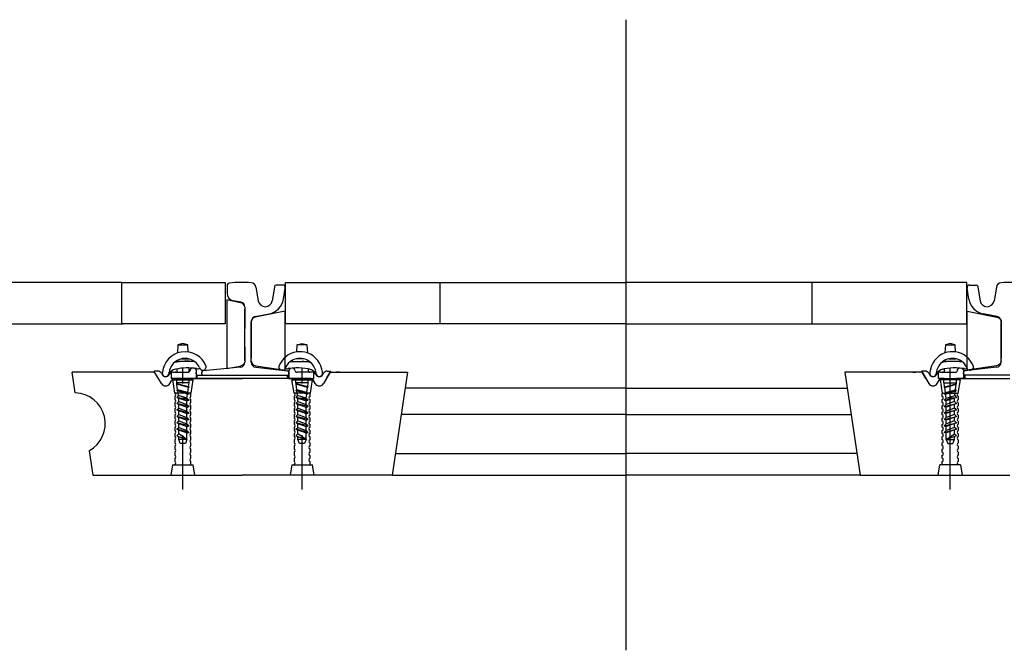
# Model space of a CAD drawing. Header units: millimetres. Extents: x 96940 to 101272, y 432237 to 434659.
# Tile 11 of 256: x 97647.37 to 97649.27, y 432596.42 to 432597.64. Entities that reach past the tile are written whole.
import ezdxf

# ---------------------------------------------------------------- set-up
doc = ezdxf.new("R2010")
doc.units = ezdxf.units.MM
doc.linetypes.add('GWI_DASHED', pattern=[5, 3.5, -1.5])
for name, color, linetype in [('NW_IP_maatvoering', 15, 'Continuous'), ('NW_profiel', 7, 'Continuous'), ('NW_profiel_maatvoering', 9, 'Continuous')]:
    doc.layers.add(name, color=color, linetype=linetype)
doc.styles.add('Arial Narrow', font='ARIALN.TTF')
doc.dimstyles.new('DSV_0500', dxfattribs={"dimtxt": 0.8, "dimasz": 0.25, "dimexe": 0, "dimexo": 0.5, "dimgap": 0.1, "dimtad": 0, "dimtih": 1, "dimtoh": 1, "dimdsep": 46, "dimtxsty": 'Arial Narrow', "dimblk": 'DOT', "dimcen": 0.25, "dimaunit": 2, "dimazin": 2, "dimtfac": 1, "dimtmove": 1, "dimatfit": 3, "dimfxl": 1, "dimtolj": 1, "dimtzin": 0, "dimarcsym": 0})

# ---------------------------------------------------------------- blocks, each defined once
blk = doc.blocks.new('_Dot')
at = {"color": 0, "linetype": 'ByBlock', "lineweight": -2}
blk.add_line((-0.5, 0), (-1, 0), dxfattribs=at)
at = {"color": 0, "linetype": 'ByBlock', "const_width": 0.5}
blk.add_lwpolyline([(-0.25, 0, 1), (0.25, 0, 1)], format="xyb", close=True, dxfattribs=at)
blk = doc.blocks.new('*D59')
at = {"layer": 'Defpoints', "color": 0, "transparency": 16777216}
for p in [(97645.2418, 432596.4186), (97648.5418, 432596.4186), (97648.5418, 432595.6927)]:
    blk.add_point(p, dxfattribs=at)
at = {"layer": 'NW_IP_maatvoering', "color": 0, "lineweight": -2, "transparency": 16777216}
for p, q in [((97645.2418, 432595.9186), (97645.2418, 432595.6927)), ((97648.5418, 432595.9186), (97648.5418, 432595.6927)), ((97645.4918, 432595.6927), (97646.6839, 432595.6927)), ((97648.2918, 432595.6927), (97647.0996, 432595.6927))]:
    blk.add_line(p, q, dxfattribs=at)
at = {"layer": 'NW_IP_maatvoering', "color": 0, "lineweight": -2, "transparency": 16777216, "xscale": 0.25, "yscale": 0.25, "zscale": 0.25}
for p, rotation in [((97645.2418, 432595.6927), 179.999999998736), ((97648.5418, 432595.6927), 359.999999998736)]:
    blk.add_blockref('_Dot', p, dxfattribs=dict(at, rotation=rotation))
at = {"layer": 'NW_IP_maatvoering', "color": 0, "transparency": 16777216, "insert": (97646.8918, 432595.6927), "char_height": 0.2, "attachment_point": 5, "rotation": 283.4821, "style": 'Arial Narrow'}
blk.add_mtext('\\A1;3.3', dxfattribs=at)

msp = doc.modelspace()

# ---------------------------------------------------------------- linework, layer by layer
at = {"layer": 'NW_profiel', "color": 1}
for p, q in [((97647.5648, 432597.13207), (97646.01873, 432597.13207)), ((97647.5648, 432597.05207), (97647.5648, 432597.13207)), ((97647.5648, 432597.13207), (97647.7648, 432597.13207)), ((97647.7648, 432597.13207), (97647.7648, 432597.05207)), ((97647.88132, 432597.05207), (97647.88132, 432597.13207)), ((97647.88132, 432597.13207), (97647.98356, 432597.13207)), ((97647.98356, 432597.13207), (97648.06056, 432597.13207)), ((97648.06056, 432597.13207), (97648.54172, 432597.13207)), ((97648.18132, 432597.05207), (97648.18132, 432597.13207)), ((97649.02288, 432597.13207), (97648.54172, 432597.13207)), ((97648.90211, 432597.05207), (97648.90211, 432597.13207)), ((97649.09988, 432597.13207), (97649.02288, 432597.13207)), ((97649.20211, 432597.13207), (97649.09988, 432597.13207)), ((97649.20211, 432597.05207), (97649.20211, 432597.13207)), ((97647.80307, 432597.08392), (97647.80307, 432597.0429)), ((97647.80307, 432596.97992), (97647.80307, 432597.08047)), ((97646.01873, 432597.05207), (97647.5648, 432597.05207)), ((97647.56082, 432597.05207), (97647.56732, 432597.05207)), ((97647.7648, 432597.05207), (97647.5648, 432597.05207)), ((97647.81507, 432596.98317), (97647.81507, 432597.05377)), ((97647.81507, 432596.98507), (97647.81507, 432597.05377)), ((97647.81507, 432596.98317), (97647.81507, 432597.05377)), ((97648.54172, 432597.05207), (97647.88132, 432597.05207)), ((97648.54172, 432597.05207), (97649.20211, 432597.05207)), ((97649.26836, 432597.05533), (97649.26836, 432597.05602)), ((97649.26836, 432596.98317), (97649.26836, 432597.05377)), ((97649.26836, 432596.98507), (97649.26836, 432597.05377)), ((97649.26836, 432596.98317), (97649.26836, 432597.05377)), ((97647.80307, 432597.00724), (97647.80307, 432596.97752)), ((97647.81507, 432596.98257), (97647.81507, 432596.98507)), ((97647.67076, 432596.96433), (97647.67076, 432596.95802)), ((97647.69476, 432596.95855), (97647.69476, 432596.96616)), ((97647.70663, 432596.9643), (97647.70826, 432596.96206)), ((97647.89027, 432596.96482), (97647.88826, 432596.96206)), ((97647.92576, 432596.96433), (97647.92576, 432596.95802)), ((97649.15768, 432596.96433), (97649.15768, 432596.95802)), ((97649.16968, 432596.73074), (97649.16968, 432596.96584)), ((97649.19317, 432596.96482), (97649.19518, 432596.96206)), ((97647.6283, 432596.95806), (97647.46836, 432596.95806)), ((97647.47438, 432596.91802), (97647.46836, 432596.95806)), ((97647.57476, 432596.95806), (97647.55926, 432596.95806)), ((97647.59726, 432596.95806), (97647.58176, 432596.95806)), ((97647.60946, 432596.95806), (97647.60138, 432596.95806)), ((97647.62745, 432596.95952), (97647.62745, 432596.96002)), ((97647.63414, 432596.96002), (97647.62745, 432596.96002)), ((97647.64104, 432596.93625), (97647.62745, 432596.95952)), ((97647.64105, 432596.95605), (97647.64256, 432596.95348)), ((97647.65639, 432596.95352), (97647.65668, 432596.95402)), ((97647.65993, 432596.95712), (97647.65993, 432596.94606)), ((97647.69476, 432596.94606), (97647.65993, 432596.94606)), ((97647.66361, 432596.95802), (97647.67076, 432596.95803)), ((97647.66361, 432596.95802), (97647.66767, 432596.95802)), ((97647.67076, 432596.94606), (97647.66716, 432596.94602)), ((97647.66905, 432596.95802), (97647.66767, 432596.95802)), ((97647.68276, 432596.94606), (97647.66777, 432596.94606)), ((97647.66905, 432596.95802), (97647.67109, 432596.95802)), ((97647.67109, 432596.95802), (97647.69286, 432596.95809)), ((97647.79826, 432596.94606), (97647.68276, 432596.94606)), ((97647.69476, 432596.94606), (97647.79826, 432596.94606)), ((97647.70826, 432596.94606), (97647.69476, 432596.94606)), ((97647.69713, 432596.96353), (97647.69679, 432596.96143)), ((97647.70826, 432596.96206), (97647.70826, 432596.94606)), ((97647.70826, 432596.95506), (97647.70826, 432596.95735)), ((97647.71076, 432596.94606), (97647.71076, 432596.9521)), ((97647.71126, 432596.95206), (97647.79826, 432596.95206)), ((97647.79826, 432596.95206), (97647.88526, 432596.95206)), ((97647.91376, 432596.94606), (97647.79826, 432596.94606)), ((97647.88576, 432596.94606), (97647.88576, 432596.9521)), ((97647.88576, 432596.9521), (97647.88576, 432596.94606)), ((97647.88826, 432596.95802), (97647.88818, 432596.95802)), ((97647.88826, 432596.96206), (97647.88826, 432596.94606)), ((97647.88826, 432596.95506), (97647.88826, 432596.95735)), ((97647.88826, 432596.94606), (97647.90176, 432596.94606)), ((97647.89973, 432596.96139), (97647.89939, 432596.96353)), ((97647.92542, 432596.95802), (97647.90368, 432596.95802)), ((97647.92875, 432596.94606), (97647.91376, 432596.94606)), ((97647.92875, 432596.94606), (97647.91376, 432596.94606)), ((97647.92747, 432596.95802), (97647.92542, 432596.95802)), ((97647.92542, 432596.94602), (97647.92747, 432596.94602)), ((97647.93291, 432596.95802), (97647.92576, 432596.95803)), ((97647.92576, 432596.94606), (97647.92876, 432596.94606)), ((97647.92576, 432596.94606), (97647.92576, 432596.94602)), ((97647.92747, 432596.95802), (97647.92885, 432596.95802)), ((97647.92936, 432596.94602), (97647.92747, 432596.94602)), ((97647.93291, 432596.95802), (97647.92885, 432596.95802)), ((97647.92936, 432596.94602), (97647.93659, 432596.94606)), ((97647.92959, 432596.94602), (97647.92936, 432596.94602)), ((97647.93659, 432596.94606), (97647.93659, 432596.95712)), ((97647.94013, 432596.95352), (97647.93984, 432596.95402)), ((97647.95547, 432596.95605), (97647.95396, 432596.95348)), ((97647.96907, 432596.95952), (97647.95546, 432596.93622)), ((97647.96116, 432596.94606), (97647.95548, 432596.93625)), ((97647.96116, 432596.94606), (97647.95548, 432596.93625)), ((97647.96116, 432596.94606), (97647.96811, 432596.95806)), ((97647.96116, 432596.94606), (97647.96811, 432596.95806)), ((97647.96237, 432596.96002), (97647.96907, 432596.96002)), ((97647.96811, 432596.95806), (97647.98044, 432596.95806)), ((97647.96907, 432596.96002), (97647.96907, 432596.95952)), ((97647.98642, 432596.95806), (97647.98044, 432596.95806)), ((97647.98044, 432596.95806), (97648.11826, 432596.95806)), ((97648.11826, 432596.95806), (97648.08826, 432596.75806)), ((97649.103, 432596.95806), (97648.96518, 432596.95806)), ((97648.96518, 432596.95806), (97648.99518, 432596.75806)), ((97649.09702, 432596.95806), (97649.103, 432596.95806)), ((97649.11533, 432596.95806), (97649.103, 432596.95806)), ((97649.11436, 432596.96002), (97649.11436, 432596.95952)), ((97649.12106, 432596.96002), (97649.11436, 432596.96002)), ((97649.11436, 432596.95952), (97649.12797, 432596.93622)), ((97649.12228, 432596.94606), (97649.11533, 432596.95806)), ((97649.12228, 432596.94606), (97649.11533, 432596.95806)), ((97649.12228, 432596.94606), (97649.12796, 432596.93625)), ((97649.12228, 432596.94606), (97649.12796, 432596.93625)), ((97649.12797, 432596.95605), (97649.12947, 432596.95348)), ((97649.14331, 432596.95352), (97649.1436, 432596.95402)), ((97649.14685, 432596.94606), (97649.14685, 432596.95712)), ((97649.15407, 432596.94602), (97649.14685, 432596.94606)), ((97649.15052, 432596.95802), (97649.15768, 432596.95803)), ((97649.15052, 432596.95802), (97649.15459, 432596.95802)), ((97649.15384, 432596.94602), (97649.15407, 432596.94602)), ((97649.15407, 432596.94602), (97649.15596, 432596.94602)), ((97649.15596, 432596.95802), (97649.15459, 432596.95802)), ((97649.15768, 432596.94606), (97649.15468, 432596.94606)), ((97649.15469, 432596.94606), (97649.16968, 432596.94606)), ((97649.15469, 432596.94606), (97649.16968, 432596.94606)), ((97649.15596, 432596.95802), (97649.15801, 432596.95802)), ((97649.15801, 432596.94602), (97649.15596, 432596.94602)), ((97649.15768, 432596.94606), (97649.15768, 432596.94602)), ((97649.15801, 432596.95802), (97649.17975, 432596.95802)), ((97649.16968, 432596.94606), (97649.28518, 432596.94606)), ((97649.19518, 432596.94606), (97649.18168, 432596.94606)), ((97649.1837, 432596.96139), (97649.18404, 432596.96353)), ((97649.19518, 432596.96206), (97649.19518, 432596.94606)), ((97649.19518, 432596.95802), (97649.19525, 432596.95802)), ((97649.19518, 432596.95506), (97649.19518, 432596.95735)), ((97649.19518, 432596.95506), (97649.19518, 432596.95735)), ((97649.19768, 432596.94606), (97649.19768, 432596.9521)), ((97649.19768, 432596.9521), (97649.19768, 432596.94606)), ((97649.28518, 432596.95206), (97649.19818, 432596.95206)), ((97647.65749, 432596.93627), (97647.66109, 432596.94252)), ((97647.93903, 432596.93627), (97647.93542, 432596.94252)), ((97647.93904, 432596.93625), (97647.93567, 432596.94207)), ((97647.93904, 432596.93625), (97647.93567, 432596.94207)), ((97648.54172, 432596.92706), (97648.11361, 432596.92706)), ((97648.54172, 432596.92706), (97648.96983, 432596.92706)), ((97649.1444, 432596.93627), (97649.14801, 432596.94252)), ((97649.1444, 432596.93625), (97649.14776, 432596.94207)), ((97649.1444, 432596.93625), (97649.14776, 432596.94207)), ((97648.54172, 432596.87611), (97648.10597, 432596.87611)), ((97648.54172, 432596.87611), (97648.97747, 432596.87611)), ((97647.50115, 432596.80547), (97647.50826, 432596.75806)), ((97648.09455, 432596.80001), (97648.54172, 432596.80001)), ((97648.98888, 432596.80001), (97648.54172, 432596.80001)), ((97647.50826, 432596.75806), (97647.79826, 432596.75806)), ((97648.08826, 432596.75806), (97647.79826, 432596.75806)), ((97648.08826, 432596.75806), (97648.54172, 432596.75806)), ((97648.99518, 432596.75806), (97648.54172, 432596.75806)), ((97648.99518, 432596.75806), (97649.28518, 432596.75806))]:
    msp.add_line(p, q, dxfattribs=at)
at = {"layer": 'NW_profiel', "color": 7}
for p, q in [((97647.76832, 432597.12573), (97647.76832, 432597.11137)), ((97647.82432, 432597.12307), (97647.82873, 432597.0966)), ((97647.86032, 432597.12307), (97647.8559, 432597.09652)), ((97647.86057, 432597.12456), (97647.86032, 432597.12307)), ((97647.87632, 432597.12707), (97647.86353, 432597.12707)), ((97647.87767, 432597.09977), (97647.88125, 432597.12125)), ((97649.20576, 432597.09977), (97649.20218, 432597.12125)), ((97649.20711, 432597.12707), (97649.21991, 432597.12707)), ((97649.22286, 432597.12456), (97649.22311, 432597.12307)), ((97649.22311, 432597.12307), (97649.22754, 432597.09652)), ((97649.25911, 432597.12307), (97649.2547, 432597.0966)), ((97647.79557, 432597.09362), (97647.78038, 432597.09666)), ((97647.80307, 432596.97992), (97647.80307, 432597.08047)), ((97647.82311, 432597.06583), (97647.85002, 432597.07121)), ((97649.26032, 432597.06583), (97649.23342, 432597.07121)), ((97647.81507, 432597.05634), (97647.81507, 432596.98507)), ((97647.81507, 432597.05533), (97647.81507, 432597.05602)), ((97649.26836, 432597.05634), (97649.26836, 432596.98507)), ((97649.26836, 432596.98257), (97649.26836, 432596.98507)), ((97647.79407, 432596.96757), (97647.75539, 432596.9637)), ((97647.81507, 432596.97752), (97647.81507, 432596.98257)), ((97647.82408, 432596.96757), (97647.88556, 432596.96033)), ((97649.25936, 432596.96757), (97649.19788, 432596.96033)), ((97649.26836, 432596.97752), (97649.26836, 432596.98257)), ((97647.71907, 432596.95735), (97647.71907, 432596.95507)), ((97647.75539, 432596.9637), (97647.72177, 432596.96034)), ((97647.88826, 432596.95506), (97647.88826, 432596.95735))]:
    msp.add_line(p, q, dxfattribs=at)
at = {"layer": 'NW_profiel', "color": 15, "ltscale": 0.03}
for p, q in [((97647.67326, 432597.01089), (97647.67248, 432596.99529)), ((97647.68276, 432597.01389), (97647.67326, 432597.01089)), ((97647.67326, 432597.01089), (97647.69226, 432597.01089)), ((97647.69226, 432597.01089), (97647.68276, 432597.01389)), ((97647.69294, 432596.99729), (97647.69226, 432597.01089)), ((97647.90358, 432596.99729), (97647.90426, 432597.01089)), ((97647.90426, 432597.01089), (97647.91376, 432597.01389)), ((97647.92326, 432597.01089), (97647.90426, 432597.01089)), ((97647.91376, 432597.01389), (97647.92326, 432597.01089)), ((97647.92326, 432597.01089), (97647.92404, 432596.99529)), ((97649.16018, 432597.01089), (97649.1594, 432596.99529)), ((97649.16968, 432597.01389), (97649.16018, 432597.01089)), ((97649.16018, 432597.01089), (97649.17918, 432597.01089)), ((97649.17918, 432597.01089), (97649.16968, 432597.01389)), ((97649.17985, 432596.99729), (97649.17918, 432597.01089)), ((97647.67979, 432596.98389), (97647.69421, 432596.98389)), ((97647.91673, 432596.98389), (97647.90231, 432596.98389)), ((97649.1667, 432596.98389), (97649.18112, 432596.98389)), ((97647.70519, 432596.97889), (97647.6688, 432596.97889)), ((97647.89576, 432596.97889), (97647.89132, 432596.97889)), ((97647.89132, 432596.97889), (97647.92772, 432596.97889)), ((97649.19211, 432596.97889), (97649.15571, 432596.97889)), ((97649.18768, 432596.97889), (97649.19211, 432596.97889)), ((97647.66706, 432596.94506), (97647.66561, 432596.94306)), ((97647.69846, 432596.94506), (97647.66706, 432596.94506)), ((97647.67076, 432596.93765), (97647.67076, 432596.94606)), ((97647.69476, 432596.93765), (97647.69476, 432596.94606)), ((97647.69991, 432596.94306), (97647.69846, 432596.94506)), ((97647.89806, 432596.94506), (97647.89661, 432596.94306)), ((97647.92946, 432596.94506), (97647.89806, 432596.94506)), ((97647.90186, 432596.93765), (97647.90186, 432596.94606)), ((97647.92586, 432596.93765), (97647.92586, 432596.94606)), ((97647.93091, 432596.94306), (97647.92946, 432596.94506)), ((97649.15253, 432596.94306), (97649.15398, 432596.94506)), ((97649.15398, 432596.94506), (97649.18537, 432596.94506)), ((97649.15757, 432596.93765), (97649.15757, 432596.94606)), ((97649.18157, 432596.93765), (97649.18157, 432596.94606)), ((97649.18537, 432596.94506), (97649.18683, 432596.94306)), ((97647.66726, 432596.91706), (97647.66326, 432596.94306)), ((97647.66326, 432596.94306), (97647.70226, 432596.94306)), ((97647.67109, 432596.93516), (97647.67076, 432596.93765)), ((97647.67109, 432596.93516), (97647.67076, 432596.93765)), ((97647.69476, 432596.93765), (97647.67076, 432596.93765)), ((97647.69476, 432596.93765), (97647.67076, 432596.93765)), ((97647.67076, 432596.93486), (97647.67109, 432596.93516)), ((97647.67076, 432596.93486), (97647.67109, 432596.93516)), ((97647.69351, 432596.92832), (97647.67076, 432596.93486)), ((97647.69476, 432596.92865), (97647.67076, 432596.93486)), ((97647.69351, 432596.92832), (97647.67076, 432596.93486)), ((97647.69476, 432596.92865), (97647.67076, 432596.93486)), ((97647.6937, 432596.92971), (97647.67109, 432596.93516)), ((97647.6937, 432596.92971), (97647.67109, 432596.93516)), ((97647.67258, 432596.92401), (97647.67115, 432596.93475)), ((97647.69223, 432596.91868), (97647.69351, 432596.92832)), ((97647.69351, 432596.92832), (97647.69476, 432596.92865)), ((97647.69351, 432596.92832), (97647.69476, 432596.92865)), ((97647.6937, 432596.92971), (97647.69476, 432596.93765)), ((97647.6937, 432596.92971), (97647.69476, 432596.93765)), ((97647.6937, 432596.92971), (97647.69476, 432596.92865)), ((97647.6937, 432596.92971), (97647.69476, 432596.92865)), ((97647.70226, 432596.94306), (97647.69826, 432596.91706)), ((97647.89815, 432596.91706), (97647.89415, 432596.94306)), ((97647.89426, 432596.94306), (97647.93326, 432596.94306)), ((97647.90199, 432596.93516), (97647.90165, 432596.93765)), ((97647.90199, 432596.93516), (97647.90165, 432596.93765)), ((97647.92565, 432596.93765), (97647.90165, 432596.93765)), ((97647.92565, 432596.93765), (97647.90165, 432596.93765)), ((97647.90165, 432596.93486), (97647.90199, 432596.93516)), ((97647.90165, 432596.93486), (97647.90199, 432596.93516)), ((97647.92441, 432596.92832), (97647.90165, 432596.93486)), ((97647.92565, 432596.92865), (97647.90165, 432596.93486)), ((97647.92441, 432596.92832), (97647.90165, 432596.93486)), ((97647.92565, 432596.92865), (97647.90165, 432596.93486)), ((97647.9246, 432596.92971), (97647.90199, 432596.93516)), ((97647.9246, 432596.92971), (97647.90199, 432596.93516)), ((97647.90347, 432596.92401), (97647.90204, 432596.93475)), ((97647.92312, 432596.91868), (97647.92441, 432596.92832)), ((97647.92441, 432596.92832), (97647.92565, 432596.92865)), ((97647.92441, 432596.92832), (97647.92565, 432596.92865)), ((97647.9246, 432596.92971), (97647.92565, 432596.93765)), ((97647.9246, 432596.92971), (97647.92565, 432596.93765)), ((97647.9246, 432596.92971), (97647.92565, 432596.92865)), ((97647.9246, 432596.92971), (97647.92565, 432596.92865)), ((97647.93315, 432596.94306), (97647.92915, 432596.91706)), ((97649.18918, 432596.94306), (97649.15018, 432596.94306)), ((97649.15028, 432596.94306), (97649.15428, 432596.91706)), ((97649.15778, 432596.93765), (97649.18178, 432596.93765)), ((97649.15778, 432596.93765), (97649.18178, 432596.93765)), ((97649.15778, 432596.92865), (97649.18178, 432596.93486)), ((97649.15778, 432596.92865), (97649.18178, 432596.93486)), ((97649.15884, 432596.92971), (97649.15778, 432596.92865)), ((97649.15884, 432596.92971), (97649.15778, 432596.92865)), ((97649.15903, 432596.92832), (97649.15778, 432596.92865)), ((97649.15903, 432596.92832), (97649.15778, 432596.92865)), ((97649.15884, 432596.92971), (97649.18145, 432596.93516)), ((97649.15884, 432596.92971), (97649.18145, 432596.93516)), ((97649.15903, 432596.92832), (97649.18178, 432596.93486)), ((97649.15903, 432596.92832), (97649.18178, 432596.93486)), ((97649.16031, 432596.91868), (97649.15903, 432596.92832)), ((97649.17996, 432596.92401), (97649.18139, 432596.93475)), ((97649.18178, 432596.93486), (97649.18145, 432596.93516)), ((97649.18178, 432596.93486), (97649.18145, 432596.93516)), ((97649.18528, 432596.91706), (97649.18928, 432596.94306)), ((97647.69826, 432596.91706), (97647.66726, 432596.91706)), ((97647.66726, 432596.91074), (97647.66726, 432596.90506)), ((97647.67076, 432596.92236), (97647.67258, 432596.92401)), ((97647.69187, 432596.91538), (97647.67076, 432596.92236)), ((97647.69476, 432596.91615), (97647.67076, 432596.92236)), ((97647.67407, 432596.91285), (97647.67076, 432596.9089)), ((97647.69476, 432596.90365), (97647.67076, 432596.9089)), ((97647.67076, 432596.9089), (97647.69076, 432596.90258)), ((97647.69223, 432596.91868), (97647.67258, 432596.92401)), ((97647.67407, 432596.91285), (97647.67289, 432596.92165)), ((97647.69076, 432596.90765), (97647.67407, 432596.91285)), ((97647.67476, 432596.90765), (97647.69076, 432596.90765)), ((97647.67476, 432596.90098), (97647.67476, 432596.90765)), ((97647.69076, 432596.90765), (97647.69179, 432596.9154)), ((97647.69076, 432596.90765), (97647.69476, 432596.90365)), ((97647.69187, 432596.91538), (97647.69476, 432596.91615)), ((97647.69223, 432596.91868), (97647.69476, 432596.91615)), ((97647.69826, 432596.91106), (97647.69826, 432596.91674)), ((97647.92915, 432596.91706), (97647.89815, 432596.91706)), ((97647.89815, 432596.91074), (97647.89815, 432596.90506)), ((97647.90165, 432596.92236), (97647.90347, 432596.92401)), ((97647.92277, 432596.91538), (97647.90165, 432596.92236)), ((97647.92565, 432596.91615), (97647.90165, 432596.92236)), ((97647.90496, 432596.91285), (97647.90165, 432596.9089)), ((97647.92565, 432596.90365), (97647.90165, 432596.9089)), ((97647.90165, 432596.9089), (97647.92165, 432596.90258)), ((97647.92312, 432596.91868), (97647.90347, 432596.92401)), ((97647.90496, 432596.91285), (97647.90379, 432596.92165)), ((97647.92165, 432596.90765), (97647.90496, 432596.91285)), ((97647.90565, 432596.90765), (97647.92165, 432596.90765)), ((97647.90565, 432596.90098), (97647.90565, 432596.90765)), ((97647.92165, 432596.90765), (97647.92269, 432596.9154)), ((97647.92165, 432596.90765), (97647.92565, 432596.90365)), ((97647.92277, 432596.91538), (97647.92565, 432596.91615)), ((97647.92312, 432596.91868), (97647.92565, 432596.91615)), ((97647.92915, 432596.91106), (97647.92915, 432596.91674)), ((97649.15428, 432596.91706), (97649.18528, 432596.91706)), ((97649.15428, 432596.91106), (97649.15428, 432596.91674)), ((97649.15778, 432596.91615), (97649.18178, 432596.92236)), ((97649.16031, 432596.91868), (97649.15778, 432596.91615)), ((97649.16067, 432596.91538), (97649.15778, 432596.91615)), ((97649.15778, 432596.90365), (97649.18178, 432596.9089)), ((97649.16178, 432596.90765), (97649.15778, 432596.90365)), ((97649.16031, 432596.91868), (97649.17996, 432596.92401)), ((97649.16067, 432596.91538), (97649.18178, 432596.92236)), ((97649.16178, 432596.90765), (97649.16075, 432596.9154)), ((97649.16178, 432596.90765), (97649.17847, 432596.91285)), ((97649.18178, 432596.9089), (97649.16178, 432596.90258)), ((97649.17778, 432596.90765), (97649.16178, 432596.90765)), ((97649.17778, 432596.90098), (97649.17778, 432596.90765)), ((97649.17847, 432596.91285), (97649.17965, 432596.92165)), ((97649.17847, 432596.91285), (97649.18178, 432596.9089)), ((97649.18178, 432596.92236), (97649.17996, 432596.92401)), ((97649.18528, 432596.91074), (97649.18528, 432596.90506)), ((97647.66726, 432596.89874), (97647.66726, 432596.89306)), ((97647.67076, 432596.89736), (97647.67476, 432596.90098)), ((97647.69476, 432596.89115), (97647.67076, 432596.89736)), ((97647.67076, 432596.89736), (97647.69076, 432596.89008)), ((97647.67076, 432596.88486), (97647.67476, 432596.88848)), ((97647.67476, 432596.90098), (97647.69076, 432596.89515)), ((97647.67476, 432596.88848), (97647.67476, 432596.8959)), ((97647.67476, 432596.88848), (97647.69076, 432596.88265)), ((97647.69187, 432596.90288), (97647.69076, 432596.90258)), ((97647.69076, 432596.8964), (97647.69076, 432596.90258)), ((97647.69076, 432596.89515), (97647.69076, 432596.89617)), ((97647.69076, 432596.89515), (97647.69476, 432596.89115)), ((97647.69187, 432596.89038), (97647.69076, 432596.89008)), ((97647.69076, 432596.88265), (97647.69076, 432596.89008)), ((97647.69187, 432596.90288), (97647.69476, 432596.90365)), ((97647.69187, 432596.89038), (97647.69476, 432596.89115)), ((97647.69826, 432596.89906), (97647.69826, 432596.90474)), ((97647.69826, 432596.88706), (97647.69826, 432596.89274)), ((97647.89815, 432596.89874), (97647.89815, 432596.89306)), ((97647.90165, 432596.89736), (97647.90565, 432596.90098)), ((97647.92565, 432596.89115), (97647.90165, 432596.89736)), ((97647.90165, 432596.89736), (97647.92165, 432596.89008)), ((97647.90165, 432596.88486), (97647.90565, 432596.88848)), ((97647.90565, 432596.90098), (97647.92165, 432596.89515)), ((97647.90565, 432596.88848), (97647.90565, 432596.8959)), ((97647.90565, 432596.88848), (97647.92165, 432596.88265)), ((97647.92277, 432596.90288), (97647.92165, 432596.90258)), ((97647.92165, 432596.8964), (97647.92165, 432596.90258)), ((97647.92165, 432596.89515), (97647.92165, 432596.89617)), ((97647.92165, 432596.89515), (97647.92565, 432596.89115)), ((97647.92277, 432596.89038), (97647.92165, 432596.89008)), ((97647.92165, 432596.88265), (97647.92165, 432596.89008)), ((97647.92277, 432596.90288), (97647.92565, 432596.90365)), ((97647.92277, 432596.89038), (97647.92565, 432596.89115)), ((97647.92915, 432596.89906), (97647.92915, 432596.90474)), ((97647.92915, 432596.88706), (97647.92915, 432596.89274)), ((97649.15428, 432596.89906), (97649.15428, 432596.90474)), ((97649.15428, 432596.88706), (97649.15428, 432596.89274)), ((97649.16067, 432596.90288), (97649.15778, 432596.90365)), ((97649.15778, 432596.89115), (97649.18178, 432596.89736)), ((97649.16178, 432596.89515), (97649.15778, 432596.89115)), ((97649.16067, 432596.89038), (97649.15778, 432596.89115)), ((97649.16067, 432596.90288), (97649.16178, 432596.90258)), ((97649.16067, 432596.89038), (97649.16178, 432596.89008)), ((97649.16178, 432596.8964), (97649.16178, 432596.90258)), ((97649.17778, 432596.90098), (97649.16178, 432596.89515)), ((97649.18178, 432596.89736), (97649.16178, 432596.89008)), ((97649.16178, 432596.89515), (97649.16178, 432596.89617)), ((97649.16178, 432596.88265), (97649.16178, 432596.89008)), ((97649.17778, 432596.88848), (97649.16178, 432596.88265)), ((97649.18178, 432596.89736), (97649.17778, 432596.90098)), ((97649.17778, 432596.88848), (97649.17778, 432596.8959)), ((97649.18178, 432596.88486), (97649.17778, 432596.88848)), ((97649.18528, 432596.89874), (97649.18528, 432596.89306)), ((97647.66726, 432596.88674), (97647.66726, 432596.88106)), ((97647.66726, 432596.87474), (97647.66726, 432596.86906)), ((97647.67076, 432596.88486), (97647.69076, 432596.87758)), ((97647.69476, 432596.87865), (97647.67076, 432596.88486)), ((97647.67076, 432596.87236), (97647.67476, 432596.87598)), ((97647.67076, 432596.87236), (97647.69076, 432596.86508)), ((97647.69476, 432596.86615), (97647.67076, 432596.87236)), ((97647.67476, 432596.87598), (97647.67476, 432596.8834)), ((97647.67476, 432596.87598), (97647.69076, 432596.87015)), ((97647.67476, 432596.86348), (97647.67476, 432596.8709)), ((97647.69076, 432596.88265), (97647.69076, 432596.88367)), ((97647.69076, 432596.88265), (97647.69476, 432596.87865)), ((97647.69187, 432596.87788), (97647.69076, 432596.87758)), ((97647.69076, 432596.87015), (97647.69076, 432596.87758)), ((97647.69076, 432596.87015), (97647.69076, 432596.87117)), ((97647.69076, 432596.87015), (97647.69476, 432596.86615)), ((97647.69187, 432596.87788), (97647.69476, 432596.87865)), ((97647.69826, 432596.87506), (97647.69826, 432596.88074)), ((97647.69826, 432596.86306), (97647.69826, 432596.86874)), ((97647.89815, 432596.88674), (97647.89815, 432596.88106)), ((97647.89815, 432596.87474), (97647.89815, 432596.86906)), ((97647.90165, 432596.88486), (97647.92165, 432596.87758)), ((97647.92565, 432596.87865), (97647.90165, 432596.88486)), ((97647.90165, 432596.87236), (97647.90565, 432596.87598)), ((97647.90165, 432596.87236), (97647.92165, 432596.86508)), ((97647.92565, 432596.86615), (97647.90165, 432596.87236)), ((97647.90565, 432596.87598), (97647.90565, 432596.8834)), ((97647.90565, 432596.87598), (97647.92165, 432596.87015)), ((97647.90565, 432596.86348), (97647.90565, 432596.8709)), ((97647.92165, 432596.88265), (97647.92165, 432596.88367)), ((97647.92165, 432596.88265), (97647.92565, 432596.87865)), ((97647.92277, 432596.87788), (97647.92165, 432596.87758)), ((97647.92165, 432596.87015), (97647.92165, 432596.87758)), ((97647.92165, 432596.87015), (97647.92165, 432596.87117)), ((97647.92165, 432596.87015), (97647.92565, 432596.86615)), ((97647.92277, 432596.87788), (97647.92565, 432596.87865)), ((97647.92915, 432596.87506), (97647.92915, 432596.88074)), ((97647.92915, 432596.86306), (97647.92915, 432596.86874)), ((97649.15428, 432596.87506), (97649.15428, 432596.88074)), ((97649.15428, 432596.86306), (97649.15428, 432596.86874)), ((97649.15778, 432596.87865), (97649.18178, 432596.88486)), ((97649.16178, 432596.88265), (97649.15778, 432596.87865)), ((97649.16067, 432596.87788), (97649.15778, 432596.87865)), ((97649.15778, 432596.86615), (97649.18178, 432596.87236)), ((97649.16178, 432596.87015), (97649.15778, 432596.86615)), ((97649.16067, 432596.87788), (97649.16178, 432596.87758)), ((97649.18178, 432596.88486), (97649.16178, 432596.87758)), ((97649.16178, 432596.88265), (97649.16178, 432596.88367)), ((97649.16178, 432596.87015), (97649.16178, 432596.87758)), ((97649.17778, 432596.87598), (97649.16178, 432596.87015)), ((97649.18178, 432596.87236), (97649.16178, 432596.86508)), ((97649.16178, 432596.87015), (97649.16178, 432596.87117)), ((97649.17778, 432596.87598), (97649.17778, 432596.8834)), ((97649.18178, 432596.87236), (97649.17778, 432596.87598)), ((97649.17778, 432596.86348), (97649.17778, 432596.8709)), ((97649.18528, 432596.88674), (97649.18528, 432596.88106)), ((97649.18528, 432596.87474), (97649.18528, 432596.86906)), ((97647.66726, 432596.86274), (97647.66726, 432596.85706)), ((97647.66726, 432596.85074), (97647.66726, 432596.84506)), ((97647.67076, 432596.85986), (97647.67476, 432596.86348)), ((97647.67076, 432596.85986), (97647.69076, 432596.85258)), ((97647.69476, 432596.85365), (97647.67076, 432596.85986)), ((97647.67076, 432596.84736), (97647.67476, 432596.85098)), ((97647.67476, 432596.86348), (97647.69076, 432596.85765)), ((97647.67476, 432596.85098), (97647.67476, 432596.8584)), ((97647.67476, 432596.85098), (97647.69076, 432596.84515)), ((97647.69187, 432596.86538), (97647.69076, 432596.86508)), ((97647.69076, 432596.85765), (97647.69076, 432596.86459)), ((97647.69076, 432596.85765), (97647.69076, 432596.85867)), ((97647.69076, 432596.85765), (97647.69476, 432596.85365)), ((97647.69187, 432596.85288), (97647.69076, 432596.85258)), ((97647.69076, 432596.84515), (97647.69076, 432596.85258)), ((97647.69187, 432596.86538), (97647.69476, 432596.86615)), ((97647.69187, 432596.85288), (97647.69476, 432596.85365)), ((97647.69826, 432596.85106), (97647.69826, 432596.85674)), ((97647.89815, 432596.86274), (97647.89815, 432596.85706)), ((97647.89815, 432596.85074), (97647.89815, 432596.84506)), ((97647.90165, 432596.85986), (97647.90565, 432596.86348)), ((97647.90165, 432596.85986), (97647.92165, 432596.85258)), ((97647.92565, 432596.85365), (97647.90165, 432596.85986)), ((97647.90165, 432596.84736), (97647.90565, 432596.85098)), ((97647.90565, 432596.86348), (97647.92165, 432596.85765)), ((97647.90565, 432596.85098), (97647.90565, 432596.8584)), ((97647.90565, 432596.85098), (97647.92165, 432596.84515)), ((97647.92277, 432596.86538), (97647.92165, 432596.86508)), ((97647.92165, 432596.85765), (97647.92165, 432596.86508)), ((97647.92165, 432596.85765), (97647.92165, 432596.85867)), ((97647.92165, 432596.85765), (97647.92565, 432596.85365)), ((97647.92277, 432596.85288), (97647.92165, 432596.85258)), ((97647.92165, 432596.84515), (97647.92165, 432596.85258)), ((97647.92277, 432596.86538), (97647.92565, 432596.86615)), ((97647.92277, 432596.85288), (97647.92565, 432596.85365)), ((97647.92915, 432596.85106), (97647.92915, 432596.85674)), ((97649.15428, 432596.85106), (97649.15428, 432596.85674)), ((97649.16067, 432596.86538), (97649.15778, 432596.86615)), ((97649.15778, 432596.85365), (97649.18178, 432596.85986)), ((97649.16178, 432596.85765), (97649.15778, 432596.85365)), ((97649.16067, 432596.85288), (97649.15778, 432596.85365)), ((97649.16067, 432596.86538), (97649.16178, 432596.86508)), ((97649.16067, 432596.85288), (97649.16178, 432596.85258)), ((97649.16178, 432596.85765), (97649.16178, 432596.86508)), ((97649.17778, 432596.86348), (97649.16178, 432596.85765)), ((97649.18178, 432596.85986), (97649.16178, 432596.85258)), ((97649.16178, 432596.85765), (97649.16178, 432596.85867)), ((97649.16178, 432596.84515), (97649.16178, 432596.85258)), ((97649.17778, 432596.85098), (97649.16178, 432596.84515)), ((97649.18178, 432596.85986), (97649.17778, 432596.86348)), ((97649.17778, 432596.85098), (97649.17778, 432596.8584)), ((97649.18178, 432596.84736), (97649.17778, 432596.85098)), ((97649.18528, 432596.86274), (97649.18528, 432596.85706)), ((97649.18528, 432596.85074), (97649.18528, 432596.84506)), ((97647.66726, 432596.83874), (97647.66726, 432596.83306)), ((97647.67076, 432596.84736), (97647.69076, 432596.84008)), ((97647.69476, 432596.84115), (97647.67076, 432596.84736)), ((97647.67076, 432596.83486), (97647.67476, 432596.83848)), ((97647.67076, 432596.83486), (97647.69076, 432596.82758)), ((97647.67476, 432596.83848), (97647.67476, 432596.8459)), ((97647.69076, 432596.82765), (97647.67476, 432596.83848)), ((97647.67476, 432596.82765), (97647.67476, 432596.8334)), ((97647.69076, 432596.84515), (97647.69076, 432596.84617)), ((97647.69076, 432596.84515), (97647.69476, 432596.84115)), ((97647.69187, 432596.84038), (97647.69076, 432596.84008)), ((97647.69076, 432596.83265), (97647.69076, 432596.84008)), ((97647.69076, 432596.83265), (97647.69076, 432596.83367)), ((97647.69076, 432596.82765), (97647.69076, 432596.83265)), ((97647.69187, 432596.84038), (97647.69476, 432596.84115)), ((97647.69826, 432596.83906), (97647.69826, 432596.84474)), ((97647.69826, 432596.82706), (97647.69826, 432596.83274)), ((97647.89815, 432596.83874), (97647.89815, 432596.83306)), ((97647.90165, 432596.84736), (97647.92165, 432596.84008)), ((97647.92565, 432596.84115), (97647.90165, 432596.84736)), ((97647.90165, 432596.83486), (97647.90565, 432596.83848)), ((97647.90165, 432596.83486), (97647.92165, 432596.82758)), ((97647.90565, 432596.83848), (97647.90565, 432596.8459)), ((97647.92165, 432596.82765), (97647.90565, 432596.83848)), ((97647.90565, 432596.82765), (97647.90565, 432596.8334)), ((97647.92165, 432596.84515), (97647.92565, 432596.84115)), ((97647.92277, 432596.84038), (97647.92165, 432596.84008)), ((97647.92165, 432596.83265), (97647.92165, 432596.84008)), ((97647.92165, 432596.83265), (97647.92165, 432596.83367)), ((97647.92165, 432596.82765), (97647.92165, 432596.83265)), ((97647.92277, 432596.84038), (97647.92565, 432596.84115)), ((97647.92915, 432596.83906), (97647.92915, 432596.84474)), ((97647.92915, 432596.82706), (97647.92915, 432596.83274)), ((97649.15428, 432596.83906), (97649.15428, 432596.84474)), ((97649.15428, 432596.82706), (97649.15428, 432596.83274)), ((97649.15778, 432596.84115), (97649.18178, 432596.84736)), ((97649.16178, 432596.84515), (97649.15778, 432596.84115)), ((97649.16067, 432596.84038), (97649.15778, 432596.84115)), ((97649.16067, 432596.84038), (97649.16178, 432596.84008)), ((97649.18178, 432596.84736), (97649.16178, 432596.84008)), ((97649.16178, 432596.83265), (97649.16178, 432596.84008)), ((97649.16178, 432596.82765), (97649.17778, 432596.83848)), ((97649.18178, 432596.83486), (97649.16178, 432596.82758)), ((97649.16178, 432596.83265), (97649.16178, 432596.83367)), ((97649.16178, 432596.82765), (97649.16178, 432596.83265)), ((97649.17778, 432596.83848), (97649.17778, 432596.8459)), ((97649.18178, 432596.83486), (97649.17778, 432596.83848)), ((97649.17778, 432596.82765), (97649.17778, 432596.8334)), ((97649.18528, 432596.83874), (97649.18528, 432596.83306)), ((97647.66726, 432596.82674), (97647.66726, 432596.82106)), ((97647.66726, 432596.81474), (97647.66726, 432596.80906)), ((97647.69076, 432596.82765), (97647.67476, 432596.82765)), ((97647.67776, 432596.81965), (97647.67476, 432596.82765)), ((97647.68776, 432596.81965), (97647.67776, 432596.81965)), ((97647.69076, 432596.82765), (97647.68776, 432596.81965)), ((97647.69076, 432596.82758), (97647.69076, 432596.82765)), ((97647.69826, 432596.81506), (97647.69826, 432596.82074)), ((97647.89815, 432596.82674), (97647.89815, 432596.82106)), ((97647.89815, 432596.81474), (97647.89815, 432596.80906)), ((97647.92165, 432596.82765), (97647.90565, 432596.82765)), ((97647.90865, 432596.81965), (97647.90565, 432596.82765)), ((97647.91865, 432596.81965), (97647.90865, 432596.81965)), ((97647.92165, 432596.82765), (97647.91865, 432596.81965)), ((97647.92165, 432596.82758), (97647.92165, 432596.82765)), ((97647.92915, 432596.81506), (97647.92915, 432596.82074)), ((97649.15428, 432596.81506), (97649.15428, 432596.82074)), ((97649.16178, 432596.82758), (97649.16178, 432596.82765)), ((97649.16178, 432596.82765), (97649.17778, 432596.82765)), ((97649.16178, 432596.82765), (97649.16478, 432596.81965)), ((97649.16478, 432596.81965), (97649.17478, 432596.81965)), ((97649.17478, 432596.81965), (97649.17778, 432596.82765)), ((97649.18528, 432596.82674), (97649.18528, 432596.82106)), ((97649.18528, 432596.81474), (97649.18528, 432596.80906)), ((97647.66726, 432596.80274), (97647.66726, 432596.79706)), ((97647.69826, 432596.80306), (97647.69826, 432596.80874)), ((97647.69826, 432596.79106), (97647.69826, 432596.79674)), ((97647.89815, 432596.80274), (97647.89815, 432596.79706)), ((97647.92915, 432596.80306), (97647.92915, 432596.80874)), ((97647.92915, 432596.79106), (97647.92915, 432596.79674)), ((97649.15428, 432596.80306), (97649.15428, 432596.80874)), ((97649.15428, 432596.79106), (97649.15428, 432596.79674)), ((97649.18528, 432596.80274), (97649.18528, 432596.79706)), ((97647.66726, 432596.79074), (97647.66726, 432596.78506)), ((97647.66726, 432596.77874), (97647.66726, 432596.77806)), ((97647.69309, 432596.77806), (97647.69826, 432596.77906)), ((97647.69826, 432596.77906), (97647.69826, 432596.78474)), ((97647.89815, 432596.79074), (97647.89815, 432596.78506)), ((97647.89815, 432596.77874), (97647.89815, 432596.77806)), ((97647.92399, 432596.77806), (97647.92915, 432596.77906)), ((97647.92915, 432596.77906), (97647.92915, 432596.78474)), ((97649.15428, 432596.77906), (97649.15428, 432596.78474)), ((97649.15945, 432596.77806), (97649.15428, 432596.77906)), ((97649.18528, 432596.79074), (97649.18528, 432596.78506)), ((97649.18528, 432596.77874), (97649.18528, 432596.77806))]:
    msp.add_line(p, q, dxfattribs=at)
at = {"layer": 'NW_profiel', "color": 1, "linetype": 'GWI_DASHED', "ltscale": 0.03}
for p, q in [((97647.68276, 432596.73074), (97647.68276, 432596.96584)), ((97647.91376, 432596.73074), (97647.91376, 432596.96584))]:
    msp.add_line(p, q, dxfattribs=at)
at = {"layer": 'NW_profiel', "color": 15, "linetype": 'GWI_DASHED', "ltscale": 0.03}
for p, q in [((97649.15884, 432596.92971), (97649.15778, 432596.93765)), ((97649.15884, 432596.92971), (97649.15778, 432596.93765)), ((97649.18145, 432596.93516), (97649.18178, 432596.93765)), ((97649.18145, 432596.93516), (97649.18178, 432596.93765))]:
    msp.add_line(p, q, dxfattribs=at)
at = {"layer": 'NW_profiel', "color": 1, "ltscale": 0.03}
for p, q in [((97647.66276, 432596.77806), (97647.65976, 432596.75806)), ((97647.66276, 432596.77806), (97647.66726, 432596.77806)), ((97647.66726, 432596.77806), (97647.69701, 432596.77806)), ((97647.69701, 432596.77806), (97647.70276, 432596.77806)), ((97647.70576, 432596.75806), (97647.70276, 432596.77806)), ((97647.89386, 432596.77806), (97647.89086, 432596.75806)), ((97647.89365, 432596.77806), (97647.89815, 432596.77806)), ((97647.89815, 432596.77806), (97647.9279, 432596.77806)), ((97647.9279, 432596.77806), (97647.93365, 432596.77806)), ((97647.93686, 432596.75806), (97647.93386, 432596.77806)), ((97649.14657, 432596.75806), (97649.14957, 432596.77806)), ((97649.15553, 432596.77806), (97649.14978, 432596.77806)), ((97649.18528, 432596.77806), (97649.15553, 432596.77806)), ((97649.18978, 432596.77806), (97649.18528, 432596.77806)), ((97649.18957, 432596.77806), (97649.19257, 432596.75806))]:
    msp.add_line(p, q, dxfattribs=at)
at = {"layer": 'NW_profiel', "color": 1}
for points in [[(97647.80294, 432597.084, 0.2785768), (97647.79472, 432597.09283), (97647.76821, 432597.09813), (97647.76821, 432596.96507), (97647.79375, 432596.96963, 0.2380672), (97647.80285, 432596.97759)], [(97647.81494, 432596.98021, 0.3853136), (97647.82401, 432596.97033), (97647.88123, 432596.96191), (97647.88123, 432597.07646), (97647.82317, 432597.06492, 0.3517905), (97647.81494, 432597.05357, 0.3517905)], [(97649.2685, 432596.98021, -0.3853136), (97649.25942, 432596.97033), (97649.2022, 432596.96191), (97649.2022, 432597.07646), (97649.26026, 432597.06492, -0.3517905), (97649.2685, 432597.05357, -0.3517905)]]:
    msp.add_lwpolyline(points, format="xyb", dxfattribs=at)
at = {"layer": 'NW_profiel', "color": 7}
for centre, radius, start, end in [((97647.77332, 432597.12573), 0.005, 96.35346, 180), ((97647.79769, 432596.90689), 0.22519, 85.50538, 96.35347), ((97647.81446, 432597.12143), 0.01, 9.46232, 84.9649), ((97647.86353, 432597.12407), 0.003, 90, 170.53768), ((97647.87632, 432597.12207), 0.005, 350.53768, 90), ((97649.20711, 432597.12207), 0.005, 90, 189.46232), ((97649.21991, 432597.12407), 0.003, 9.46232, 90), ((97649.26898, 432597.12143), 0.01, 95.0351, 170.53768), ((97649.28575, 432596.90689), 0.22519, 83.64653, 94.49462), ((97647.78332, 432597.11137), 0.015, 180, 258.69007), ((97647.84315, 432597.10553), 0.035, 281.30993, 350.53768), ((97649.24028, 432597.10553), 0.035, 189.46232, 258.69007), ((97647.79307, 432597.08392), 0.01, 0, 78.69007), ((97647.84226, 432597.09877), 0.0137, 189.46232, 270), ((97647.84238, 432597.09877), 0.0137, 270, 350.53768), ((97649.24105, 432597.09877), 0.0137, 189.46232, 270), ((97649.24117, 432597.09877), 0.0137, 270, 350.53768), ((97647.82507, 432597.05602), 0.01, 101.30993, 171.09458), ((97649.25836, 432597.05602), 0.01, 8.90542, 78.69007), ((97647.82507, 432597.05602), 0.01, 171.09458, 180), ((97649.25836, 432597.05602), 0.01, 0, 8.90542), ((97647.79307, 432596.97752), 0.01, 275.71059, 360), ((97647.82507, 432596.97752), 0.01, 180, 264.28941), ((97649.25836, 432596.97752), 0.01, 275.71059, 360), ((97647.72207, 432596.95735), 0.003, 95.71059, 180), ((97647.72207, 432596.95507), 0.003, 180, 270), ((97647.88526, 432596.95506), 0.003, 270, 360), ((97647.88526, 432596.95506), 0.003, 270, 360), ((97647.88526, 432596.95735), 0.003, 0.00001, 84.28941), ((97647.88526, 432596.95735), 0.003, 0.00001, 84.28941), ((97649.19818, 432596.95735), 0.003, 95.71059, 179.99999), ((97649.19818, 432596.95735), 0.003, 95.71059, 179.99999), ((97649.19818, 432596.95506), 0.003, 180, 270), ((97649.19818, 432596.95506), 0.003, 180, 270)]:
    msp.add_arc(centre, radius, start, end, dxfattribs=at)
at = {"layer": 'NW_profiel', "color": 15, "ltscale": 0.03}
for centre, radius, start, end in [((97647.68683, 432596.95392), 0.04379, 99.59184, 174.90788), ((97647.687, 432596.95347), 0.03126, 26.42798, 173.8573), ((97647.68683, 432596.95392), 0.04379, 20.50687, 99.59184), ((97647.90968, 432596.95392), 0.04379, 98.01155, 159.49314), ((97647.90952, 432596.95347), 0.03126, 103.33315, 125.59934), ((97647.90952, 432596.95347), 0.03126, 51.97713, 103.33315), ((97647.90968, 432596.95392), 0.04379, 70.86952, 98.01155), ((97647.90968, 432596.95392), 0.04379, 5.09212, 70.86951), ((97649.17375, 432596.95392), 0.04379, 109.13049, 174.90788), ((97649.17391, 432596.95347), 0.03126, 76.66685, 128.02287), ((97649.17375, 432596.95392), 0.04379, 81.98845, 109.13048), ((97649.17375, 432596.95392), 0.04379, 20.50686, 81.98845), ((97649.17391, 432596.95347), 0.03126, 54.40066, 76.66685), ((97647.67193, 432596.94624), 0.031, 100.25209, 100.91931), ((97647.69183, 432596.8462), 0.133, 83.98138, 101.01752), ((97647.66476, 432596.97289), 0.006, 46.08445, 60.22247), ((97647.71185, 432596.97101), 0.0065, 251.32399, 303.89064), ((97647.72144, 432596.96818), 0.0065, 187.04773, 9.59177), ((97647.72144, 432596.96818), 0.0065, 9.59176, 35.19076), ((97647.87508, 432596.96818), 0.0065, 170.40823, 320.79461), ((97647.90952, 432596.95347), 0.03126, 125.59933, 160.17451), ((97647.90469, 432596.8462), 0.133, 93.9091, 96.01858), ((97647.90952, 432596.95347), 0.03126, 125.59931, 126.91233), ((97647.90469, 432596.8462), 0.133, 93.90903, 95.56738), ((97647.90469, 432596.8462), 0.133, 80.08274, 86.09096), ((97647.93176, 432596.97289), 0.006, 119.77801, 133.91678), ((97647.90469, 432596.8462), 0.133, 78.9825, 80.08299), ((97647.90952, 432596.95347), 0.03126, 47.9424, 51.97717), ((97647.92459, 432596.94624), 0.031, 79.08078, 79.74801), ((97647.90952, 432596.95347), 0.03126, 6.14252, 48.17517), ((97649.17391, 432596.95347), 0.03126, 131.82483, 173.85748), ((97649.17391, 432596.95347), 0.03126, 128.02283, 132.0576), ((97649.15884, 432596.94624), 0.031, 100.25199, 100.91922), ((97649.17874, 432596.8462), 0.133, 99.91701, 101.0175), ((97649.15168, 432596.97289), 0.006, 46.08322, 60.22199), ((97649.17874, 432596.8462), 0.133, 93.90904, 99.91726), ((97649.17874, 432596.8462), 0.133, 84.43262, 86.09097), ((97649.17874, 432596.8462), 0.133, 83.98142, 86.0909), ((97649.17391, 432596.95347), 0.03126, 19.82549, 54.40067), ((97649.17391, 432596.95347), 0.03126, 53.08767, 54.40069), ((97649.20836, 432596.96818), 0.0065, 219.20539, 9.59177), ((97647.67193, 432596.94624), 0.031, 157.77838, 159.16988), ((97647.64946, 432596.95602), 0.0065, 163.99275, 0.45016), ((97647.64946, 432596.95602), 0.0065, 163.99275, 9.59176), ((97647.64946, 432596.95602), 0.0065, 0.45007, 7.04776), ((97647.94706, 432596.95602), 0.0065, 179.54985, 16.00727), ((97647.94706, 432596.95602), 0.0065, 170.40824, 16.00727), ((97647.94706, 432596.95602), 0.0065, 172.95296, 179.54995), ((97649.13638, 432596.95602), 0.0065, 163.99273, 0.45015), ((97649.13638, 432596.95602), 0.0065, 163.99273, 9.59176), ((97649.13638, 432596.95602), 0.0065, 0.45005, 7.04704), ((97647.66576, 432596.9139), 0.0035, 295.37693, 64.62307), ((97647.69976, 432596.9079), 0.0035, 115.37693, 244.62307), ((97647.69976, 432596.9199), 0.0035, 234.17142, 244.62309), ((97647.89665, 432596.9139), 0.0035, 295.37693, 64.62307), ((97647.93065, 432596.9079), 0.0035, 115.37693, 244.62307), ((97647.93065, 432596.9199), 0.0035, 234.17142, 244.62309), ((97649.15278, 432596.9199), 0.0035, 295.37691, 305.82858), ((97649.15278, 432596.9079), 0.0035, 295.37693, 64.62307), ((97649.18678, 432596.9139), 0.0035, 115.37693, 244.62307), ((97647.66576, 432596.9019), 0.0035, 295.37693, 64.62307), ((97647.66576, 432596.8899), 0.0035, 295.37693, 64.62307), ((97647.69976, 432596.8959), 0.0035, 115.37693, 244.62307), ((97647.89665, 432596.9019), 0.0035, 295.37693, 64.62307), ((97647.89665, 432596.8899), 0.0035, 295.37693, 64.62307), ((97647.93065, 432596.8959), 0.0035, 115.37693, 244.62307), ((97649.15278, 432596.8959), 0.0035, 295.37693, 64.62307), ((97649.18678, 432596.9019), 0.0035, 115.37693, 244.62307), ((97649.18678, 432596.8899), 0.0035, 115.37693, 244.62307), ((97647.66576, 432596.8779), 0.0035, 295.37693, 64.62307), ((97647.66576, 432596.8659), 0.0035, 295.37693, 64.62307), ((97647.69976, 432596.8839), 0.0035, 115.37693, 244.62307), ((97647.69976, 432596.8719), 0.0035, 115.37693, 244.62307), ((97647.89665, 432596.8779), 0.0035, 295.37693, 64.62307), ((97647.89665, 432596.8659), 0.0035, 295.37693, 64.62307), ((97647.93065, 432596.8839), 0.0035, 115.37693, 244.62307), ((97647.93065, 432596.8719), 0.0035, 115.37693, 244.62307), ((97649.15278, 432596.8839), 0.0035, 295.37693, 64.62307), ((97649.15278, 432596.8719), 0.0035, 295.37693, 64.62307), ((97649.18678, 432596.8779), 0.0035, 115.37693, 244.62307), ((97649.18678, 432596.8659), 0.0035, 115.37693, 244.62307), ((97647.66576, 432596.8539), 0.0035, 295.37693, 64.62307), ((97647.69976, 432596.8599), 0.0035, 115.37693, 244.62307), ((97647.69976, 432596.8479), 0.0035, 115.37693, 244.62307), ((97647.89665, 432596.8539), 0.0035, 295.37693, 64.62307), ((97647.93065, 432596.8599), 0.0035, 115.37693, 244.62307), ((97647.93065, 432596.8479), 0.0035, 115.37693, 244.62307), ((97649.15278, 432596.8599), 0.0035, 295.37693, 64.62307), ((97649.15278, 432596.8479), 0.0035, 295.37693, 64.62307), ((97649.18678, 432596.8539), 0.0035, 115.37693, 244.62307), ((97647.66576, 432596.8419), 0.0035, 295.37693, 64.62307), ((97647.66576, 432596.8299), 0.0035, 295.37693, 64.62307), ((97647.69976, 432596.8359), 0.0035, 115.37693, 244.62307), ((97647.89665, 432596.8419), 0.0035, 295.37693, 64.62307), ((97647.89665, 432596.8299), 0.0035, 295.37693, 64.62307), ((97647.93065, 432596.8359), 0.0035, 115.37693, 244.62307), ((97649.15278, 432596.8359), 0.0035, 295.37693, 64.62307), ((97649.18678, 432596.8419), 0.0035, 115.37693, 244.62307), ((97649.18678, 432596.8299), 0.0035, 115.37693, 244.62307), ((97647.66576, 432596.8179), 0.0035, 295.37693, 64.62307), ((97647.69976, 432596.8239), 0.0035, 115.37693, 244.62307), ((97647.69976, 432596.8119), 0.0035, 115.37693, 244.62307), ((97647.89665, 432596.8179), 0.0035, 295.37693, 64.62307), ((97647.93065, 432596.8239), 0.0035, 115.37693, 244.62307), ((97647.93065, 432596.8119), 0.0035, 115.37693, 244.62307), ((97649.15278, 432596.8239), 0.0035, 295.37693, 64.62307), ((97649.15278, 432596.8119), 0.0035, 295.37693, 64.62307), ((97649.18678, 432596.8179), 0.0035, 115.37693, 244.62307), ((97647.66576, 432596.8059), 0.0035, 295.37693, 64.62307), ((97647.66576, 432596.7939), 0.0035, 295.37693, 64.62307), ((97647.69976, 432596.7999), 0.0035, 115.37693, 244.62307), ((97647.89665, 432596.8059), 0.0035, 295.37693, 64.62307), ((97647.89665, 432596.7939), 0.0035, 295.37693, 64.62307), ((97647.93065, 432596.7999), 0.0035, 115.37693, 244.62307), ((97649.15278, 432596.7999), 0.0035, 295.37693, 64.62307), ((97649.18678, 432596.8059), 0.0035, 115.37693, 244.62307), ((97649.18678, 432596.7939), 0.0035, 115.37693, 244.62307), ((97647.66576, 432596.7819), 0.0035, 295.37693, 64.62307), ((97647.69976, 432596.7879), 0.0035, 115.37693, 244.62307), ((97647.69976, 432596.7759), 0.0035, 115.37693, 141.84437), ((97647.89665, 432596.7819), 0.0035, 295.37693, 64.62307), ((97647.93065, 432596.7879), 0.0035, 115.37693, 244.62307), ((97647.93065, 432596.7759), 0.0035, 115.37693, 141.84437), ((97649.15278, 432596.7879), 0.0035, 295.37693, 64.62307), ((97649.15278, 432596.7759), 0.0035, 38.15563, 64.62307), ((97649.18678, 432596.7819), 0.0035, 115.37693, 244.62307)]:
    msp.add_arc(centre, radius, start, end, dxfattribs=at)
at = {"layer": 'NW_profiel', "color": 1}
for centre, radius, start, end in [((97647.67193, 432596.94624), 0.018, 101.25068, 156.47574), ((97647.69183, 432596.8462), 0.12, 81.4027, 101.25062), ((97647.70006, 432596.96291), 0.003, 85.9627, 171.00081), ((97647.7042, 432596.96254), 0.003, 83.85328, 83.92035), ((97647.7042, 432596.96254), 0.003, 36.00003, 83.9276), ((97647.7042, 432596.96254), 0.003, 35.96334, 35.9883), ((97647.88467, 432596.97101), 0.0065, 233.34932, 288.67608), ((97647.90469, 432596.8462), 0.12, 91.40048, 98.59729), ((97647.89269, 432596.96306), 0.003, 129.03581, 144.00003), ((97647.89643, 432596.96306), 0.003, 9.00001, 75.30621), ((97647.90469, 432596.8462), 0.12, 79.88882, 91.40049), ((97647.90469, 432596.8462), 0.12, 78.74937, 79.88877), ((97647.92459, 432596.94624), 0.018, 23.52426, 78.74933), ((97649.15884, 432596.94624), 0.018, 101.25067, 156.47574), ((97649.17874, 432596.8462), 0.12, 100.11123, 101.25063), ((97649.17874, 432596.8462), 0.12, 88.59951, 100.11118), ((97649.17874, 432596.8462), 0.12, 81.40271, 88.59952), ((97649.18701, 432596.96306), 0.003, 104.69379, 170.99999), ((97649.19074, 432596.96306), 0.003, 35.99997, 50.96419), ((97649.19876, 432596.97101), 0.0065, 251.32392, 306.65068), ((97647.63414, 432596.95202), 0.008, 30.29999, 89.99999), ((97647.64946, 432596.95752), 0.008, 210.29997, 329.99999), ((97647.66361, 432596.95002), 0.008, 90, 150), ((97647.66716, 432596.93902), 0.007, 90, 150), ((97647.69285, 432596.96209), 0.004, 270.15012, 351.00195), ((97647.71126, 432596.95506), 0.003, 180, 270), ((97647.90368, 432596.96202), 0.004, 189.00001, 270.00001), ((97647.92875, 432596.93806), 0.008, 30.07797, 90.00007), ((97647.92875, 432596.93806), 0.008, 30.07797, 90.00007), ((97647.92936, 432596.93902), 0.007, 30, 90), ((97647.93291, 432596.95002), 0.008, 30, 90), ((97647.94706, 432596.95752), 0.008, 210.00001, 329.70003), ((97647.96237, 432596.95202), 0.008, 90.00001, 149.70001), ((97649.12106, 432596.95202), 0.008, 30.29999, 89.99999), ((97649.13638, 432596.95752), 0.008, 210.29997, 329.99999), ((97649.15052, 432596.95002), 0.008, 90, 150), ((97649.15469, 432596.93806), 0.008, 89.99993, 149.92203), ((97649.15469, 432596.93806), 0.008, 89.99993, 149.92203), ((97649.15407, 432596.93902), 0.007, 90, 150), ((97649.17975, 432596.96202), 0.004, 269.99999, 350.99999), ((97647.64926, 432596.94102), 0.0095, 210.07804, 329.92196), ((97647.64926, 432596.94102), 0.0095, 210.29997, 329.99999), ((97647.94726, 432596.94102), 0.0095, 210, 329.70003), ((97647.94726, 432596.94102), 0.0095, 210.07804, 329.92196), ((97647.94726, 432596.94102), 0.0095, 210.07804, 329.92196), ((97649.13618, 432596.94102), 0.0095, 210.07804, 329.92196), ((97649.13618, 432596.94102), 0.0095, 210.07804, 329.92196), ((97649.13618, 432596.94102), 0.0095, 210.29997, 330), ((97647.47226, 432596.85806), 0.06, 298.78141, 87.97115)]:
    msp.add_arc(centre, radius, start, end, dxfattribs=at)
at = {"layer": 'NW_profiel_maatvoering', "ltscale": 0.5}
msp.add_line((97648.54177, 432596.41855), (97648.54177, 432597.6417), dxfattribs=at)

# ---------------------------------------------------------------- dimensions: what is measured, and where the dimension line sits
at = {"layer": 'NW_IP_maatvoering'}
dim = msp.add_aligned_dim(p1=(97645.24177, 432596.41855), p2=(97648.54177, 432596.41855), distance=-0.72581, dimstyle='DSV_0500', override={"dimtxt": 0.2}, dxfattribs=at)
dim.commit()
dim.dimension.update_dxf_attribs({"geometry": '*D59', "text_midpoint": (97646.89177, 432595.69275), "text_rotation": 180})

doc.saveas('drawing.dxf')
